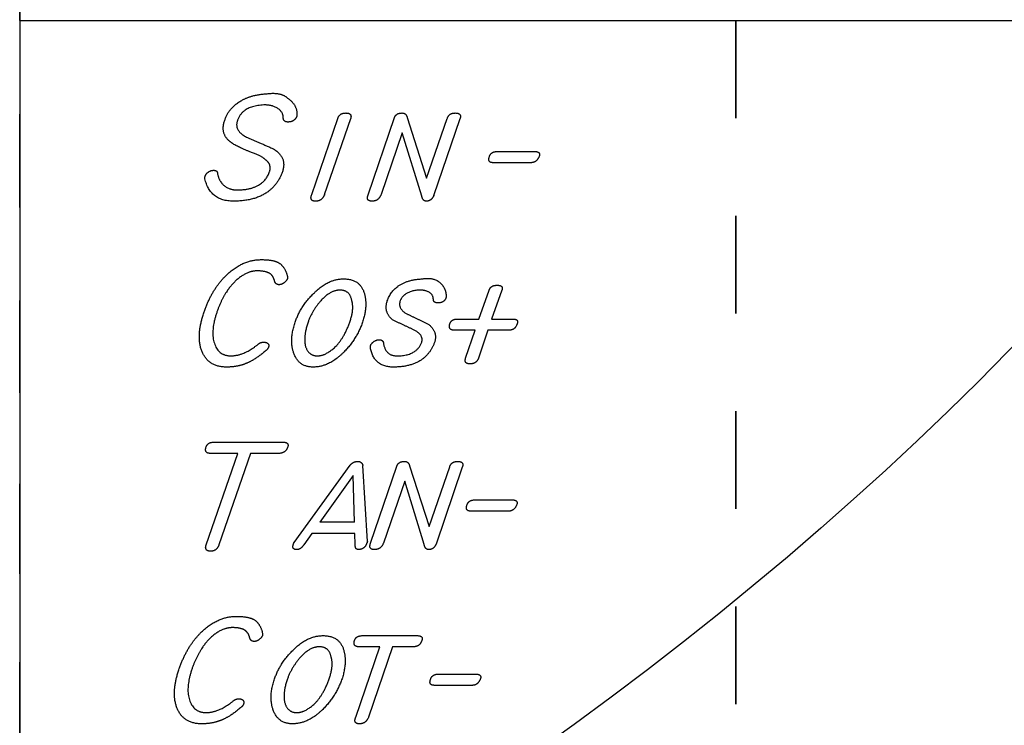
# Model space of a CAD drawing. Extents: x -2.5 to 4.6, y -4.8 to 2.5.
# Tile 4 of 8: x 0 to 1.37, y -0.98 to 0. Entities that reach past the tile are written whole.
import ezdxf

# ---------------------------------------------------------------- set-up
doc = ezdxf.new("R2010")
doc.units = 0
doc.header["$MEASUREMENT"] = 0
doc.linetypes.add('solid', pattern=[0])
doc.layers.add('1', color=7, linetype='solid')

msp = doc.modelspace()

# ---------------------------------------------------------------- linework, layer by layer
at = {"layer": '1', "color": 3, "linetype": 'solid'}
for p, q in [((0, 0), (0, -1.7678, 1.7678)), ((0, 0), (0, -2.217, 1.1553)), ((0, 0, 2.5), (0, -4.7975, 2.5)), ((0, 0, 2.5), (0, 0, 3.993)), ((0, 0, 1.5), (0.125, 0, 1.5)), ((0, 0, 1.5), (0, -0.1364, 1.5)), ((0, 0), (0, 0, 2.5)), ((0, 0), (0, -4.0689)), ((0, 0), (4.3481, 0)), ((0.125, 0, 1.5), (0.25, 0, 1.5)), ((0.375, 0, 1.5), (0.5, 0, 1.5)), ((0.625, 0, 1.5), (0.75, 0, 1.5)), ((0.875, 0, 1.5), (1, 0, 1.5)), ((1, 0, 1.3636), (1, 0, 1.5)), ((1, 0, 1.0909), (1, 0, 1.2273)), ((1, 0, 0.8182), (1, 0, 0.9545)), ((1, 0, 0.5455), (1, 0, 0.6818)), ((1, 0, 0.2727), (1, 0, 0.4091)), ((1, 0), (1, 0, 0.1364)), ((1, 0), (1, -0.1364)), ((1, -0.1364, 1.5), (1, 0, 1.5)), ((0.4077, -0.2433), (0.4442, -0.1368)), ((0.4256, -0.2433), (0.4621, -0.1368)), ((0.4866, -0.2434), (0.5232, -0.1358)), ((0.541, -0.1354), (0.5681, -0.2202)), ((0.5681, -0.2202), (0.597, -0.1368)), ((0.5783, -0.2443), (0.6149, -0.1368)), ((0.5341, -0.157), (0.5045, -0.2433)), ((0.5613, -0.2454), (0.5341, -0.157)), ((0.667, -0.183), (0.7188, -0.183)), ((0.7138, -0.1987), (0.6612, -0.1987)), ((0, -0.2727, 1.5), (0, -0.4091, 1.5)), ((1, -0.2727), (1, -0.4091)), ((1, -0.4091, 1.5), (1, -0.2727, 1.5)), ((0.6409, -0.4169), (0.6554, -0.3765)), ((0.6733, -0.3765), (0.6588, -0.4169)), ((0.6116, -0.4169), (0.6409, -0.4169)), ((0.6588, -0.4169), (0.6888, -0.4169)), ((0.6358, -0.4325), (0.6066, -0.4325)), ((0.6226, -0.4715), (0.6358, -0.4325)), ((0.6538, -0.4325), (0.6405, -0.4715)), ((0.683, -0.4325), (0.6538, -0.4325)), ((0, -0.5455, 1.5), (0, -0.6818, 1.5)), ((1, -0.5455), (1, -0.6818)), ((1, -0.6818, 1.5), (1, -0.5455, 1.5)), ((0.2715, -0.5888), (0.3674, -0.5888)), ((0.2603, -0.732), (0.3044, -0.6045)), ((0.3044, -0.6045), (0.2664, -0.6045)), ((0.3224, -0.6045), (0.2782, -0.732)), ((0.3615, -0.6045), (0.3224, -0.6045)), ((0.3831, -0.7289), (0.4612, -0.621)), ((0.4854, -0.7273), (0.4791, -0.6212)), ((0.4899, -0.7298), (0.5265, -0.6222)), ((0.5444, -0.6219), (0.5715, -0.7066)), ((0.5715, -0.7066), (0.6003, -0.6232)), ((0.5817, -0.7307), (0.6182, -0.6232)), ((0.4654, -0.6354), (0.419, -0.7007)), ((0.4676, -0.7007), (0.4654, -0.6354)), ((0.5375, -0.6434), (0.5079, -0.7297)), ((0.5646, -0.7318), (0.5375, -0.6434)), ((0.6357, -0.6694), (0.6875, -0.6694)), ((0.6824, -0.6851), (0.6299, -0.6851)), ((0.4676, -0.7007), (0.419, -0.7007)), ((0.4078, -0.7164), (0.3966, -0.7321)), ((0.468, -0.7164), (0.4078, -0.7164)), ((0.4685, -0.732), (0.468, -0.7164)), ((0, -0.8182, 1.5), (0, -0.9545, 1.5)), ((1, -0.8182), (1, -0.9545)), ((1, -0.9545, 1.5), (1, -0.8182, 1.5)), ((0.4787, -0.8589), (0.5548, -0.8589)), ((0.4691, -0.9728), (0.5027, -0.8745)), ((0.5027, -0.8745), (0.4737, -0.8745)), ((0.5206, -0.8745), (0.487, -0.9728)), ((0.5497, -0.8745), (0.5206, -0.8745)), ((0.5849, -0.9126), (0.6367, -0.9126)), ((0.6316, -0.9283), (0.5791, -0.9283))]:
    msp.add_line(p, q, dxfattribs=at)
at = {"layer": '1', "color": 3, "linetype": 'solid', "extrusion": (0.5, -0.707107, 0.5)}
msp.add_circle((0, 0), 2.5, dxfattribs=at)
at = {"layer": '1', "color": 3, "linetype": 'solid', "extrusion": (1, 0, 0)}
for start, end in [(270, 273), (87, 90), (90, 93), (264, 267), (93, 96), (96, 99), (258, 261), (99, 102), (102, 105), (252, 255), (105, 108), (108, 111), (246, 249), (111, 114)]:
    msp.add_arc((0, 0), 2.5, start, end, dxfattribs=at)
at = {"layer": '1', "color": 3, "linetype": 'solid'}
for points in [[(0.3112, -0.111), (0.3251, -0.1036), (0.3454, -0.1024)], [(0.3454, -0.1024), (0.3651, -0.0997), (0.3746, -0.109)], [(0.3746, -0.109), (0.3872, -0.1176), (0.3871, -0.1315)], [(0.2863, -0.1394), (0.2919, -0.1214), (0.3112, -0.111)], [(0.3408, -0.1181), (0.3109, -0.1196), (0.3042, -0.1394)], [(0.368, -0.1357), (0.368, -0.128), (0.3524, -0.1178), (0.3408, -0.1181)], [(0.3746, -0.1419), (0.368, -0.1419), (0.368, -0.1357)], [(0.387, -0.1336), (0.3837, -0.1419), (0.3746, -0.1419)], [(0.3871, -0.1315), (0.3872, -0.1329), (0.387, -0.1336)], [(0.4442, -0.1368), (0.4465, -0.1293), (0.4554, -0.1293)], [(0.4554, -0.1293), (0.4644, -0.1293), (0.4621, -0.1368)], [(0.5232, -0.1358), (0.5254, -0.1293), (0.5338, -0.1293)], [(0.5338, -0.1293), (0.5394, -0.1293), (0.541, -0.1354)], [(0.597, -0.1368), (0.5993, -0.1293), (0.6082, -0.1293)], [(0.6082, -0.1293), (0.6172, -0.1293), (0.6149, -0.1368)], [(0.2932, -0.1689), (0.2798, -0.1576), (0.2863, -0.1394)], [(0.3042, -0.1394), (0.2985, -0.1539), (0.3179, -0.1637)], [(0.3179, -0.1637), (0.3354, -0.1709), (0.3543, -0.1794)], [(0.3225, -0.1839), (0.3001, -0.1751), (0.2932, -0.1689)], [(0.3435, -0.195), (0.3384, -0.1895), (0.3225, -0.1839)], [(0.3543, -0.1794), (0.3736, -0.1913), (0.3668, -0.2113)], [(0.6612, -0.1987), (0.6524, -0.1987), (0.656, -0.1896)], [(0.656, -0.1896), (0.6582, -0.183), (0.667, -0.183)], [(0.7254, -0.1896), (0.7218, -0.1987), (0.7138, -0.1987)], [(0.7188, -0.183), (0.7276, -0.183), (0.7254, -0.1896)], [(0.3489, -0.2111), (0.3519, -0.2009), (0.3435, -0.195)], [(0.2585, -0.221), (0.2582, -0.2188), (0.2596, -0.2164)], [(0.2596, -0.2164), (0.2601, -0.2141), (0.2666, -0.2093), (0.2709, -0.2093)], [(0.2709, -0.2093), (0.2757, -0.2093), (0.2761, -0.213)], [(0.2761, -0.213), (0.2779, -0.2248), (0.2934, -0.2367), (0.3031, -0.2367)], [(0.3668, -0.2113), (0.352, -0.2524), (0.2981, -0.2524)], [(0.3031, -0.2367), (0.34, -0.2367), (0.3489, -0.2111)], [(0.2981, -0.2524), (0.266, -0.2524), (0.2585, -0.221)], [(0.413, -0.2524), (0.4041, -0.2524), (0.4077, -0.2433)], [(0.4256, -0.2433), (0.422, -0.2524), (0.413, -0.2524)], [(0.492, -0.2524), (0.483, -0.2524), (0.4866, -0.2434)], [(0.5045, -0.2433), (0.5009, -0.2524), (0.492, -0.2524)], [(0.5677, -0.2524), (0.5629, -0.2524), (0.5613, -0.2454)], [(0.5783, -0.2443), (0.5748, -0.2524), (0.5677, -0.2524)], [(0.2954, -0.3497), (0.3153, -0.334), (0.3373, -0.334)], [(0.3373, -0.334), (0.354, -0.334), (0.3619, -0.3385)], [(0.3619, -0.3385), (0.371, -0.3446), (0.3737, -0.3573)], [(0.2575, -0.407), (0.2703, -0.3698), (0.2954, -0.3497)], [(0.3316, -0.3497), (0.3174, -0.3497), (0.3028, -0.3624)], [(0.3486, -0.3531), (0.3429, -0.3497), (0.3316, -0.3497)], [(0.3561, -0.3646), (0.354, -0.356), (0.3486, -0.3531)], [(0.3737, -0.3573), (0.3741, -0.3596), (0.3739, -0.3603)], [(0.3028, -0.3624), (0.2858, -0.3777), (0.2754, -0.4069)], [(0.3622, -0.369), (0.3575, -0.369), (0.3561, -0.3646)], [(0.3739, -0.3603), (0.3723, -0.3641), (0.3653, -0.369), (0.3622, -0.369)], [(0.4114, -0.3803), (0.4305, -0.3609), (0.4522, -0.3609)], [(0.4522, -0.3609), (0.4749, -0.3609), (0.481, -0.3804)], [(0.5132, -0.3915), (0.5235, -0.3627), (0.5619, -0.3609)], [(0.5619, -0.3609), (0.5778, -0.3582), (0.5953, -0.3736), (0.5953, -0.3849)], [(0.6554, -0.3765), (0.6577, -0.3698), (0.6666, -0.3698)], [(0.6666, -0.3698), (0.6756, -0.3698), (0.6733, -0.3765)], [(0.3847, -0.4212), (0.3922, -0.3985), (0.4114, -0.3803)], [(0.4472, -0.3766), (0.4338, -0.3766), (0.4205, -0.3913)], [(0.4637, -0.3913), (0.461, -0.3766), (0.4472, -0.3766)], [(0.481, -0.3804), (0.4863, -0.3983), (0.4787, -0.4212)], [(0.5576, -0.3766), (0.5365, -0.3779), (0.5311, -0.3917)], [(0.5775, -0.3893), (0.5774, -0.3831), (0.5662, -0.3763), (0.5576, -0.3766)], [(0.4205, -0.3913), (0.4089, -0.4043), (0.4026, -0.4212)], [(0.4608, -0.4212), (0.4672, -0.4033), (0.4637, -0.3913)], [(0.5222, -0.4191), (0.5077, -0.4091), (0.5132, -0.3915)], [(0.5311, -0.3917), (0.5276, -0.4033), (0.5412, -0.41)], [(0.584, -0.3944), (0.5776, -0.3944), (0.5775, -0.3893)], [(0.5953, -0.387), (0.5928, -0.3944), (0.584, -0.3944)], [(0.5953, -0.3849), (0.5954, -0.3863), (0.5953, -0.387)], [(0.2887, -0.484), (0.2637, -0.484), (0.2457, -0.4414), (0.2575, -0.407)], [(0.2754, -0.4069), (0.266, -0.4344), (0.2779, -0.4683), (0.2949, -0.4683)], [(0.5412, -0.41), (0.5549, -0.4166), (0.5693, -0.4234)], [(0.3824, -0.4637), (0.3762, -0.4456), (0.3847, -0.4212)], [(0.4026, -0.4212), (0.396, -0.4407), (0.3987, -0.4537)], [(0.4427, -0.4537), (0.4542, -0.4406), (0.4608, -0.4212)], [(0.4787, -0.4212), (0.4701, -0.4457), (0.4519, -0.4638)], [(0.5506, -0.4323), (0.5369, -0.4257), (0.5222, -0.4191)], [(0.5693, -0.4234), (0.5842, -0.4337), (0.5791, -0.4495)], [(0.6066, -0.4325), (0.5978, -0.4325), (0.6006, -0.4235)], [(0.6006, -0.4235), (0.6028, -0.4169), (0.6116, -0.4169)], [(0.6946, -0.4235), (0.6918, -0.4325), (0.683, -0.4325)], [(0.6888, -0.4169), (0.6969, -0.4169), (0.6946, -0.4235)], [(0.5613, -0.4492), (0.5642, -0.4392), (0.5506, -0.4323)], [(0.2949, -0.4683), (0.3132, -0.4683), (0.3338, -0.4514)], [(0.3338, -0.4514), (0.3363, -0.4492), (0.3408, -0.4492)], [(0.3408, -0.4492), (0.345, -0.4492), (0.3486, -0.4537), (0.3474, -0.4557)], [(0.49, -0.4539), (0.4905, -0.4516), (0.4974, -0.4459), (0.5018, -0.4459)], [(0.5018, -0.4459), (0.5066, -0.4459), (0.5077, -0.4495)], [(0.5077, -0.4495), (0.51, -0.4683), (0.5266, -0.4683)], [(0.5791, -0.4495), (0.5666, -0.484), (0.5216, -0.484)], [(0.5266, -0.4683), (0.5545, -0.4683), (0.5613, -0.4492)], [(0.344, -0.4609), (0.3285, -0.4742), (0.3154, -0.4792)], [(0.3474, -0.4557), (0.3467, -0.4585), (0.344, -0.4609)], [(0.4099, -0.484), (0.389, -0.484), (0.3824, -0.4637)], [(0.3987, -0.4537), (0.4025, -0.4683), (0.4157, -0.4683)], [(0.4519, -0.4638), (0.4315, -0.484), (0.4099, -0.484)], [(0.4157, -0.4683), (0.4281, -0.4683), (0.4427, -0.4537)], [(0.4898, -0.4583), (0.4895, -0.4562), (0.49, -0.4539)], [(0.5216, -0.484), (0.4951, -0.484), (0.4898, -0.4583)], [(0.3154, -0.4792), (0.3038, -0.484), (0.2887, -0.484)], [(0.6288, -0.4795), (0.6198, -0.4795), (0.6226, -0.4715)], [(0.6405, -0.4715), (0.6378, -0.4795), (0.6288, -0.4795)], [(0.2602, -0.5955), (0.2625, -0.5888), (0.2715, -0.5888)], [(0.3674, -0.5888), (0.3764, -0.5888), (0.3742, -0.5955)], [(0.2664, -0.6045), (0.2574, -0.6045), (0.2602, -0.5955)], [(0.3742, -0.5955), (0.3714, -0.6045), (0.3615, -0.6045)], [(0.4612, -0.621), (0.4658, -0.6157), (0.472, -0.6157)], [(0.472, -0.6157), (0.4774, -0.6157), (0.4791, -0.6212)], [(0.5265, -0.6222), (0.5287, -0.6157), (0.5372, -0.6157)], [(0.5372, -0.6157), (0.5427, -0.6157), (0.5444, -0.6219)], [(0.6003, -0.6232), (0.6026, -0.6157), (0.6116, -0.6157)], [(0.6116, -0.6157), (0.6205, -0.6157), (0.6182, -0.6232)], [(0.6246, -0.676), (0.6269, -0.6694), (0.6357, -0.6694)], [(0.6875, -0.6694), (0.6963, -0.6694), (0.694, -0.676)], [(0.6299, -0.6851), (0.6211, -0.6851), (0.6246, -0.676)], [(0.694, -0.676), (0.6905, -0.6851), (0.6824, -0.6851)], [(0.4854, -0.7273), (0.4854, -0.7289), (0.4844, -0.7298)], [(0.2665, -0.741), (0.2575, -0.741), (0.2603, -0.732)], [(0.2782, -0.732), (0.2754, -0.741), (0.2665, -0.741)], [(0.3872, -0.7388), (0.3789, -0.7388), (0.3824, -0.7307)], [(0.3824, -0.7307), (0.3828, -0.729), (0.3831, -0.7289)], [(0.3966, -0.7321), (0.3923, -0.7388), (0.3872, -0.7388)], [(0.4732, -0.7388), (0.4681, -0.7388), (0.4685, -0.732)], [(0.4844, -0.7298), (0.4835, -0.7338), (0.4768, -0.7388), (0.4732, -0.7388)], [(0.4953, -0.7388), (0.4864, -0.7388), (0.4899, -0.7298)], [(0.5079, -0.7297), (0.5043, -0.7388), (0.4953, -0.7388)], [(0.5711, -0.7388), (0.5662, -0.7388), (0.5646, -0.7318)], [(0.5817, -0.7307), (0.5782, -0.7388), (0.5711, -0.7388)], [(0.2607, -0.8477), (0.2805, -0.832), (0.3026, -0.832)], [(0.3026, -0.832), (0.3192, -0.832), (0.3271, -0.8365)], [(0.3271, -0.8365), (0.3363, -0.8426), (0.3389, -0.8553)], [(0.2227, -0.905), (0.2356, -0.8678), (0.2607, -0.8477)], [(0.2969, -0.8477), (0.2827, -0.8477), (0.268, -0.8604)], [(0.3138, -0.8511), (0.3082, -0.8477), (0.2969, -0.8477)], [(0.3213, -0.8625), (0.3192, -0.854), (0.3138, -0.8511)], [(0.268, -0.8604), (0.2511, -0.8757), (0.2406, -0.9049)], [(0.3274, -0.867), (0.3228, -0.867), (0.3213, -0.8625)], [(0.3391, -0.8583), (0.3375, -0.8621), (0.3306, -0.867), (0.3274, -0.867)], [(0.3389, -0.8553), (0.3393, -0.8576), (0.3391, -0.8583)], [(0.3826, -0.8783), (0.4017, -0.8589), (0.4235, -0.8589)], [(0.4235, -0.8589), (0.4461, -0.8589), (0.4522, -0.8784)], [(0.4737, -0.8745), (0.4647, -0.8745), (0.4674, -0.8656)], [(0.4674, -0.8656), (0.4697, -0.8589), (0.4787, -0.8589)], [(0.5615, -0.8656), (0.5587, -0.8745), (0.5497, -0.8745)], [(0.5548, -0.8589), (0.5638, -0.8589), (0.5615, -0.8656)], [(0.3559, -0.9192), (0.3634, -0.8965), (0.3826, -0.8783)], [(0.4184, -0.8745), (0.405, -0.8745), (0.3918, -0.8893)], [(0.435, -0.8893), (0.4323, -0.8745), (0.4184, -0.8745)], [(0.4522, -0.8784), (0.4575, -0.8963), (0.45, -0.9192)], [(0.3918, -0.8893), (0.3801, -0.9023), (0.3738, -0.9192)], [(0.432, -0.9192), (0.4384, -0.9013), (0.435, -0.8893)], [(0.2539, -0.982), (0.2289, -0.982), (0.211, -0.9394), (0.2227, -0.905)], [(0.2406, -0.9049), (0.2313, -0.9324), (0.2432, -0.9663), (0.2602, -0.9663)], [(0.3536, -0.9617), (0.3474, -0.9436), (0.3559, -0.9192)], [(0.3738, -0.9192), (0.3672, -0.9386), (0.3699, -0.9517)], [(0.4139, -0.9517), (0.4255, -0.9386), (0.432, -0.9192)], [(0.45, -0.9192), (0.4414, -0.9437), (0.4231, -0.9618)], [(0.5791, -0.9283), (0.5703, -0.9283), (0.5738, -0.9193)], [(0.5738, -0.9193), (0.5761, -0.9126), (0.5849, -0.9126)], [(0.6432, -0.9193), (0.6397, -0.9283), (0.6316, -0.9283)], [(0.6367, -0.9126), (0.6455, -0.9126), (0.6432, -0.9193)], [(0.299, -0.9494), (0.3016, -0.9471), (0.306, -0.9471)], [(0.306, -0.9471), (0.3103, -0.9471), (0.3138, -0.9517), (0.3127, -0.9537)], [(0.2602, -0.9663), (0.2784, -0.9663), (0.299, -0.9494)], [(0.3093, -0.9589), (0.2938, -0.9722), (0.2807, -0.9772)], [(0.3127, -0.9537), (0.312, -0.9565), (0.3093, -0.9589)], [(0.3811, -0.982), (0.3602, -0.982), (0.3536, -0.9617)], [(0.3699, -0.9517), (0.3737, -0.9663), (0.3869, -0.9663)], [(0.4231, -0.9618), (0.4027, -0.982), (0.3811, -0.982)], [(0.3869, -0.9663), (0.3994, -0.9663), (0.4139, -0.9517)], [(0.4744, -0.982), (0.4654, -0.982), (0.4691, -0.9728)], [(0.487, -0.9728), (0.4833, -0.982), (0.4744, -0.982)], [(0.2807, -0.9772), (0.269, -0.982), (0.2539, -0.982)]]:
    msp.add_open_spline(points, degree=2, dxfattribs=at)

doc.saveas('drawing.dxf')
